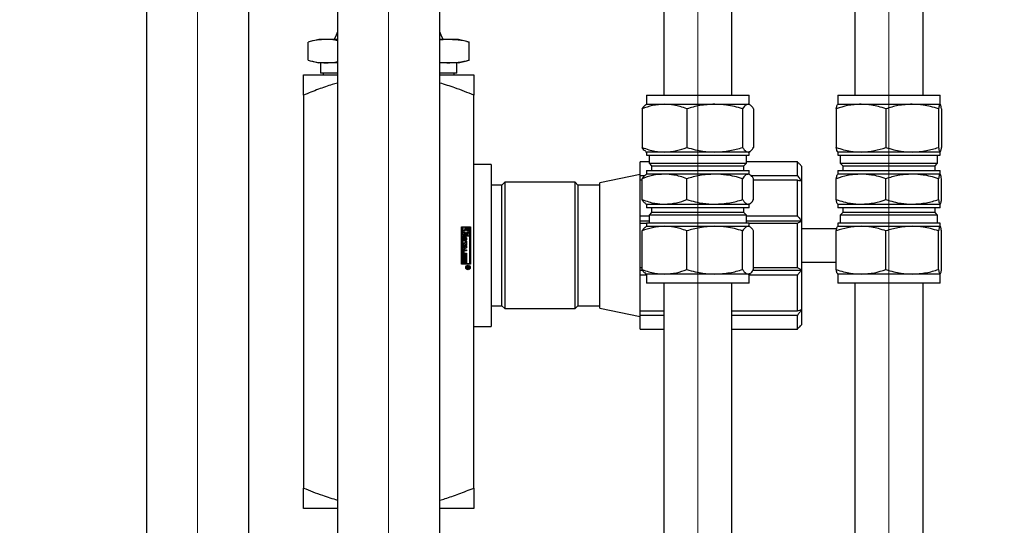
# Paper-space layout 'Sheet1' of a CAD drawing. Header units: millimetres. Extents: x 0 to 23548, y 0 to 16632.
# Tile 133 of 143: x 16190 to 16478, y 14208 to 14356. Entities that reach past the tile are written whole.
import ezdxf

# ---------------------------------------------------------------- set-up
doc = ezdxf.new("R2010")
doc.units = ezdxf.units.MM
doc.linetypes.add('SLD-Mista-longa', pattern=[19.05, 15.24, -1.27, 1.27, -1.27])
doc.linetypes.add('SLD-Sólida', pattern=[0])
doc.layers.add('DETALHAMENTO', color=8, linetype='SLD-Sólida')
doc.styles.add('SLDTEXTSTYLE2', font='CALIBRI.TTF')
doc.dimstyles.new('SLDDIMSTYLE1', dxfattribs={"dimtxt": 72.8, "dimasz": 49, "dimexe": 0, "dimexo": 0.0625, "dimgap": 18.2, "dimtad": 1, "dimdec": 0, "dimrnd": 1e-09, "dimzin": 12, "dimdsep": 46, "dimtxsty": 'SLDTEXTSTYLE2', "dimsah": 1, "dimcen": 0.09, "dimadec": 0, "dimazin": 3, "dimtfac": 1, "dimtdec": 0, "dimtofl": 0, "dimtmove": 0, "dimatfit": 3, "dimfxl": 0, "dimfrac": 2, "dimtolj": 1, "dimtzin": 12, "dimarcsym": 0})
doc.dimstyles.new('SLDDIMSTYLE2', dxfattribs={"dimtxt": 72.8, "dimasz": 49, "dimexe": 0, "dimexo": 0.0625, "dimgap": 18.2, "dimtad": 1, "dimrnd": 1e-09, "dimzin": 12, "dimdsep": 46, "dimtxsty": 'SLDTEXTSTYLE2', "dimsah": 1, "dimcen": 0.09, "dimadec": 0, "dimazin": 3, "dimtfac": 1, "dimtmove": 0, "dimatfit": 0, "dimfxl": 0, "dimfrac": 2, "dimtolj": 1, "dimtzin": 12, "dimarcsym": 0})

# ---------------------------------------------------------------- blocks, each defined once
blk = doc.blocks.new('_D_1')
at = {"layer": 'DETALHAMENTO', "ltscale": 28}
for p, q in [((16382.08, 14511.68), (16793.5, 14511.68)), ((16765.5, 12481.88), (16765.5, 14511.68)), ((16338.18, 12481.88), (16793.5, 12481.88))]:
    blk.add_line(p, q, dxfattribs=at)
for points in [[(16765.5, 14511.68), (16753.6, 14462.68), (16777.4, 14462.68)], [(16765.5, 12481.88), (16777.4, 12530.88), (16753.6, 12530.88)]]:
    blk.add_solid(points, dxfattribs=at)
at = {"layer": 'DETALHAMENTO', "ltscale": 28, "insert": (16668.43, 13398.3), "char_height": 72.8, "attachment_point": 1, "rotation": 90, "style": 'SLDTEXTSTYLE2'}
blk.add_mtext('2030', dxfattribs=at)
blk = doc.blocks.new('_D_2')
at = {"layer": 'DETALHAMENTO', "ltscale": 28}
for p, q in [((16438.04, 14601.68), (16982.55, 14601.68)), ((16954.55, 14601.68), (16954.55, 12481.88)), ((16284.68, 12481.88), (16982.55, 12481.88))]:
    blk.add_line(p, q, dxfattribs=at)
for points in [[(16954.55, 14601.68), (16942.65, 14552.68), (16966.45, 14552.68)], [(16954.55, 12481.88), (16966.45, 12530.88), (16942.65, 12530.88)]]:
    blk.add_solid(points, dxfattribs=at)
at = {"layer": 'DETALHAMENTO', "ltscale": 28, "insert": (16857.49, 13443.3), "char_height": 72.8, "attachment_point": 1, "rotation": 90, "style": 'SLDTEXTSTYLE2'}
blk.add_mtext('2120', dxfattribs=at)
blk = doc.blocks.new('_D_5')
at = {"layer": 'DETALHAMENTO', "ltscale": 28}
for p, q in [((12979.83, 14601.68), (12979.83, 14699.68)), ((12979.83, 14511.68), (12979.83, 14601.68)), ((12979.83, 14511.68), (12979.83, 14301.57))]:
    blk.add_line(p, q, dxfattribs=at)
for points in [[(12979.83, 14601.68), (12991.73, 14650.68), (12967.93, 14650.68)], [(12979.83, 14511.68), (12967.93, 14462.68), (12991.73, 14462.68)]]:
    blk.add_solid(points, dxfattribs=at)
at = {"layer": 'DETALHAMENTO', "ltscale": 28, "insert": (12882.76, 14301.57), "char_height": 72.8, "attachment_point": 1, "rotation": 90, "style": 'SLDTEXTSTYLE2'}
blk.add_mtext('90', dxfattribs=at)
blk = doc.blocks.new('_D_7')
at = {"layer": 'DETALHAMENTO', "ltscale": 28}
for p, q in [((16438.04, 14601.68), (17142.92, 14601.68)), ((17114.92, 11783.18), (17114.92, 14601.68)), ((16273.87, 11783.18), (17142.92, 11783.18))]:
    blk.add_line(p, q, dxfattribs=at)
for points in [[(17114.92, 14601.68), (17103.02, 14552.68), (17126.82, 14552.68)], [(17114.92, 11783.18), (17126.82, 11832.18), (17103.02, 11832.18)]]:
    blk.add_solid(points, dxfattribs=at)
at = {"layer": 'DETALHAMENTO', "ltscale": 28, "insert": (17017.85, 13093.95), "char_height": 72.8, "attachment_point": 1, "rotation": 90, "style": 'SLDTEXTSTYLE2'}
blk.add_mtext('2819', dxfattribs=at)

psp = doc.layouts.new('Sheet1')

# ---------------------------------------------------------------- linework, layer by layer
at = {"color": 7, "linetype": 'SLD-Sólida', "lineweight": 25, "ltscale": 28}
for p, q in [((16378.676, 14561.684), (16378.676, 14333.684)), ((16398.676, 14333.684), (16398.676, 14561.684)), ((16434.676, 14561.684), (16434.676, 14333.684)), ((16454.676, 14333.684), (16454.676, 14561.684)), ((16227.076, 14476.684), (16227.076, 12615.908)), ((16257.076, 13846.029), (16257.076, 14476.684)), ((16283.076, 14476.684), (16283.076, 13900.959)), ((16313.076, 13964.339), (16313.076, 14476.684)), ((16277.576, 14350.017), (16275.195, 14349.454)), ((16279.704, 14350.017), (16277.576, 14350.017)), ((16283.076, 14350.017), (16279.704, 14350.017)), ((16315.139, 14350.017), (16313.076, 14349.835)), ((16315.139, 14350.017), (16313.076, 14350.017)), ((16318.576, 14350.017), (16315.139, 14350.017)), ((16320.958, 14349.454), (16318.576, 14350.017)), ((16320.951, 14349.424), (16321.699, 14349.267)), ((16274.453, 14343.934), (16274.453, 14349.267)), ((16321.699, 14343.934), (16321.699, 14349.267)), ((16275.195, 14343.747), (16277.576, 14343.184)), ((16318.576, 14343.184), (16320.958, 14343.747)), ((16321.699, 14343.934), (16320.951, 14343.776)), ((16279.704, 14343.184), (16277.576, 14343.184)), ((16278.126, 14343.184), (16278.126, 14340.184)), ((16283.076, 14343.184), (16279.704, 14343.184)), ((16313.076, 14343.366), (16315.139, 14343.184)), ((16315.139, 14343.184), (16313.076, 14343.184)), ((16318.576, 14343.184), (16315.139, 14343.184)), ((16318.026, 14340.184), (16318.026, 14343.184)), ((16273.076, 14339.684), (16283.076, 14339.684)), ((16283.076, 14340.184), (16278.126, 14340.184)), ((16278.876, 14340.184), (16278.876, 14339.684)), ((16318.026, 14340.184), (16313.076, 14340.184)), ((16313.076, 14339.684), (16323.076, 14339.684)), ((16317.276, 14339.684), (16317.276, 14340.184)), ((16273.076, 14333.705), (16273.076, 14218.662)), ((16323.076, 14218.662), (16323.076, 14333.705)), ((16373.676, 14333.684), (16373.676, 14331.059)), ((16373.676, 14333.684), (16374.523, 14333.684)), ((16374.523, 14333.684), (16403.676, 14333.684)), ((16403.676, 14331.059), (16403.676, 14333.684)), ((16429.676, 14333.684), (16429.676, 14331.059)), ((16429.676, 14333.684), (16431.315, 14333.684)), ((16431.315, 14333.684), (16459.676, 14333.684)), ((16459.676, 14331.059), (16459.676, 14333.684)), ((16372.333, 14329.719), (16372.333, 14318.398)), ((16373.676, 14331.059), (16373.393, 14330.895)), ((16373.676, 14331.059), (16378.903, 14331.059)), ((16378.903, 14331.059), (16393.644, 14331.059)), ((16385.472, 14329.719), (16385.472, 14318.398)), ((16393.644, 14331.059), (16403.417, 14331.059)), ((16401.815, 14329.719), (16401.815, 14318.398)), ((16403.417, 14331.059), (16403.676, 14331.059)), ((16403.959, 14330.895), (16403.676, 14331.059)), ((16405.019, 14329.719), (16405.019, 14318.398)), ((16429.248, 14329.719), (16429.248, 14318.398)), ((16429.676, 14331.059), (16436.514, 14331.059)), ((16436.514, 14331.059), (16451.493, 14331.059)), ((16443.779, 14329.719), (16443.779, 14318.398)), ((16451.493, 14331.059), (16459.656, 14331.059)), ((16459.208, 14329.719), (16459.208, 14318.398)), ((16459.656, 14331.059), (16459.676, 14331.059)), ((16460.105, 14329.719), (16460.105, 14318.398)), ((16373.371, 14317.235), (16373.676, 14317.059)), ((16373.676, 14317.059), (16373.676, 14316.184)), ((16378.903, 14317.059), (16373.676, 14317.059)), ((16373.676, 14316.184), (16374.523, 14316.184)), ((16374.389, 14316.184), (16374.389, 14313.789)), ((16374.523, 14316.184), (16403.676, 14316.184)), ((16393.644, 14317.059), (16378.903, 14317.059)), ((16403.417, 14317.059), (16393.644, 14317.059)), ((16402.964, 14313.789), (16402.964, 14316.184)), ((16403.676, 14317.059), (16403.417, 14317.059)), ((16403.676, 14317.059), (16403.982, 14317.235)), ((16403.676, 14316.184), (16403.676, 14317.059)), ((16429.676, 14317.059), (16429.676, 14316.184)), ((16436.514, 14317.059), (16429.676, 14317.059)), ((16429.676, 14316.184), (16431.315, 14316.184)), ((16430.389, 14316.184), (16430.389, 14313.789)), ((16431.315, 14316.184), (16459.676, 14316.184)), ((16451.493, 14317.059), (16436.514, 14317.059)), ((16459.656, 14317.059), (16451.493, 14317.059)), ((16458.964, 14313.789), (16458.964, 14316.184)), ((16459.676, 14317.059), (16459.656, 14317.059)), ((16459.676, 14316.184), (16459.676, 14317.059)), ((16328.076, 14313.434), (16323.076, 14313.434)), ((16328.076, 14313.434), (16328.076, 14265.934)), ((16374.389, 14314.154), (16371.756, 14314.154)), ((16371.756, 14310.184), (16371.756, 14314.154)), ((16374.389, 14313.789), (16375.144, 14313.034)), ((16374.389, 14313.789), (16375.195, 14313.789)), ((16375.144, 14313.034), (16375.144, 14311.684)), ((16375.144, 14313.034), (16375.908, 14313.034)), ((16375.195, 14313.789), (16402.964, 14313.789)), ((16375.908, 14313.034), (16402.208, 14313.034)), ((16402.208, 14313.034), (16402.964, 14313.789)), ((16402.208, 14311.684), (16402.208, 14313.034)), ((16417.851, 14314.154), (16402.964, 14314.154)), ((16417.851, 14310.184), (16417.851, 14314.154)), ((16419.076, 14312.959), (16419.076, 14308.513)), ((16430.389, 14313.789), (16431.144, 14313.034)), ((16430.389, 14313.789), (16431.95, 14313.789)), ((16431.144, 14313.034), (16431.144, 14311.684)), ((16431.144, 14313.034), (16432.623, 14313.034)), ((16431.95, 14313.789), (16458.964, 14313.789)), ((16432.623, 14313.034), (16458.208, 14313.034)), ((16458.208, 14313.034), (16458.964, 14313.789)), ((16458.208, 14311.684), (16458.208, 14313.034)), ((16371.756, 14310.509), (16359.926, 14308.059)), ((16371.756, 14310.184), (16373.106, 14310.184)), ((16371.756, 14308.778), (16371.756, 14310.184)), ((16372.333, 14303.123), (16372.333, 14309.244)), ((16373.676, 14310.584), (16373.393, 14310.42)), ((16373.676, 14311.684), (16373.676, 14310.584)), ((16373.676, 14311.684), (16403.676, 14311.684)), ((16378.903, 14310.584), (16373.676, 14310.584)), ((16393.644, 14310.584), (16378.903, 14310.584)), ((16385.472, 14303.123), (16385.472, 14309.244)), ((16403.417, 14310.584), (16393.644, 14310.584)), ((16401.815, 14303.123), (16401.815, 14309.244)), ((16403.676, 14310.584), (16403.417, 14310.584)), ((16403.676, 14310.584), (16403.676, 14311.684)), ((16403.959, 14310.42), (16403.676, 14310.584)), ((16404.246, 14310.184), (16417.851, 14310.184)), ((16405.019, 14303.123), (16405.019, 14309.244)), ((16429.248, 14303.123), (16429.248, 14309.244)), ((16429.676, 14311.684), (16429.676, 14310.584)), ((16429.676, 14311.684), (16459.676, 14311.684)), ((16436.514, 14310.584), (16429.676, 14310.584)), ((16451.493, 14310.584), (16436.514, 14310.584)), ((16443.779, 14303.123), (16443.779, 14309.244)), ((16459.656, 14310.584), (16451.493, 14310.584)), ((16459.208, 14303.123), (16459.208, 14309.244)), ((16459.676, 14310.584), (16459.676, 14311.684)), ((16460.105, 14303.123), (16460.105, 14309.244)), ((16331.261, 14307.323), (16328.076, 14307.323)), ((16332.122, 14308.184), (16331.261, 14307.323)), ((16331.261, 14272.044), (16331.261, 14307.323)), ((16352.696, 14308.184), (16332.122, 14308.184)), ((16332.122, 14308.184), (16332.122, 14271.184)), ((16353.556, 14307.323), (16352.696, 14308.184)), ((16352.696, 14271.184), (16352.696, 14308.184)), ((16359.926, 14307.323), (16353.556, 14307.323)), ((16353.556, 14307.323), (16353.556, 14272.044)), ((16359.926, 14271.309), (16359.926, 14308.059)), ((16372.333, 14308.778), (16371.756, 14308.778)), ((16371.756, 14298.383), (16371.756, 14308.778)), ((16417.851, 14308.778), (16405.019, 14308.778)), ((16417.851, 14298.383), (16417.851, 14308.778)), ((16419.076, 14308.513), (16419.076, 14296.876)), ((16373.371, 14301.96), (16373.676, 14301.784)), ((16373.676, 14301.784), (16373.676, 14300.684)), ((16373.676, 14301.784), (16378.903, 14301.784)), ((16403.676, 14300.684), (16373.676, 14300.684)), ((16375.144, 14300.684), (16375.144, 14299.334)), ((16378.903, 14301.784), (16393.644, 14301.784)), ((16393.644, 14301.784), (16403.417, 14301.784)), ((16402.208, 14299.334), (16402.208, 14300.684)), ((16403.417, 14301.784), (16403.676, 14301.784)), ((16403.676, 14301.784), (16403.982, 14301.96)), ((16403.676, 14300.684), (16403.676, 14301.784)), ((16429.676, 14301.784), (16429.676, 14300.684)), ((16429.676, 14301.784), (16436.514, 14301.784)), ((16459.676, 14300.684), (16429.676, 14300.684)), ((16431.144, 14300.684), (16431.144, 14299.334)), ((16436.514, 14301.784), (16451.493, 14301.784)), ((16451.493, 14301.784), (16459.656, 14301.784)), ((16458.208, 14299.334), (16458.208, 14300.684)), ((16459.656, 14301.784), (16459.676, 14301.784)), ((16459.676, 14300.684), (16459.676, 14301.784)), ((16371.756, 14298.383), (16374.389, 14298.383)), ((16371.756, 14296.876), (16371.756, 14298.383)), ((16375.144, 14299.334), (16374.389, 14298.578)), ((16374.389, 14298.578), (16374.389, 14296.184)), ((16402.964, 14298.578), (16374.389, 14298.578)), ((16402.208, 14299.334), (16375.144, 14299.334)), ((16402.964, 14298.578), (16402.208, 14299.334)), ((16402.964, 14296.184), (16402.964, 14298.578)), ((16402.964, 14298.383), (16417.851, 14298.383)), ((16431.144, 14299.334), (16430.389, 14298.578)), ((16430.389, 14298.578), (16430.389, 14296.184)), ((16458.964, 14298.578), (16430.389, 14298.578)), ((16458.208, 14299.334), (16431.144, 14299.334)), ((16458.964, 14298.578), (16458.208, 14299.334)), ((16458.964, 14296.184), (16458.964, 14298.578)), ((16319.451, 14295.184), (16322.076, 14295.184)), ((16319.451, 14284.184), (16319.451, 14295.184)), ((16319.946, 14294.936), (16319.698, 14294.936)), ((16319.698, 14294.936), (16319.698, 14292.635)), ((16319.946, 14292.883), (16319.946, 14294.936)), ((16320.64, 14294.936), (16320.392, 14294.936)), ((16320.392, 14294.936), (16320.392, 14294.349)), ((16320.64, 14294.192), (16320.64, 14294.936)), ((16321.828, 14294.936), (16320.887, 14294.936)), ((16320.887, 14294.936), (16320.887, 14294.192)), ((16321.135, 14294.688), (16321.581, 14294.688)), ((16321.135, 14294.349), (16321.135, 14294.688)), ((16321.581, 14294.688), (16321.581, 14292.635)), ((16321.828, 14292.635), (16321.828, 14294.936)), ((16322.076, 14295.184), (16322.076, 14284.184)), ((16371.756, 14296.876), (16374.389, 14296.876)), ((16371.756, 14296.108), (16371.756, 14296.876)), ((16373.676, 14296.108), (16371.756, 14296.108)), ((16371.756, 14283.259), (16371.756, 14296.108)), ((16373.676, 14295.309), (16373.393, 14295.145)), ((16373.676, 14296.184), (16373.676, 14295.309)), ((16403.676, 14296.184), (16373.676, 14296.184)), ((16373.676, 14295.309), (16378.903, 14295.309)), ((16378.903, 14295.309), (16393.644, 14295.309)), ((16393.644, 14295.309), (16403.417, 14295.309)), ((16402.964, 14296.876), (16419.076, 14296.876)), ((16403.417, 14295.309), (16403.676, 14295.309)), ((16403.676, 14295.309), (16403.676, 14296.184)), ((16417.851, 14296.108), (16403.676, 14296.108)), ((16403.959, 14295.145), (16403.676, 14295.309)), ((16417.851, 14283.259), (16417.851, 14296.108)), ((16419.076, 14296.876), (16419.076, 14282.491)), ((16429.373, 14294.584), (16419.076, 14294.584)), ((16429.676, 14296.184), (16429.676, 14295.309)), ((16459.676, 14296.184), (16429.676, 14296.184)), ((16429.676, 14295.309), (16436.514, 14295.309)), ((16436.514, 14295.309), (16451.493, 14295.309)), ((16451.493, 14295.309), (16459.656, 14295.309)), ((16459.656, 14295.309), (16459.676, 14295.309)), ((16459.676, 14295.309), (16459.676, 14296.184)), ((16319.698, 14292.635), (16320.64, 14292.635)), ((16321.828, 14292.387), (16319.698, 14292.387)), ((16319.698, 14292.387), (16319.698, 14284.431)), ((16319.804, 14291.333), (16319.804, 14291.951)), ((16320.392, 14292.883), (16319.946, 14292.883)), ((16320.073, 14291.906), (16320.073, 14291.377)), ((16320.143, 14292.02), (16320.138, 14292.02)), ((16320.143, 14292.276), (16320.143, 14292.02)), ((16320.21, 14291.373), (16320.224, 14291.952)), ((16320.392, 14293.222), (16320.392, 14292.883)), ((16320.468, 14291.908), (16320.454, 14291.325)), ((16320.601, 14291.383), (16320.601, 14291.912)), ((16320.64, 14292.635), (16320.64, 14293.379)), ((16320.874, 14291.954), (16320.874, 14291.335)), ((16320.887, 14293.379), (16320.887, 14292.635)), ((16320.887, 14292.635), (16321.135, 14292.635)), ((16321.135, 14292.635), (16321.135, 14293.222)), ((16321.581, 14292.635), (16321.828, 14292.635)), ((16321.828, 14284.431), (16321.828, 14292.387)), ((16372.333, 14282.648), (16372.333, 14293.969)), ((16385.472, 14282.648), (16385.472, 14293.969)), ((16401.815, 14282.648), (16401.815, 14293.969)), ((16405.019, 14282.648), (16405.019, 14293.969)), ((16429.248, 14282.648), (16429.248, 14293.969)), ((16443.779, 14282.648), (16443.779, 14293.969)), ((16459.208, 14282.648), (16459.208, 14293.969)), ((16460.105, 14282.648), (16460.105, 14293.969)), ((16319.838, 14290.481), (16320.619, 14290.481)), ((16319.838, 14290.143), (16319.838, 14290.481)), ((16320.619, 14290.143), (16319.838, 14290.143)), ((16319.838, 14290.005), (16320.872, 14289.454)), ((16319.838, 14289.644), (16319.838, 14290.005)), ((16320.011, 14289.551), (16319.838, 14289.644)), ((16320.872, 14288.966), (16319.838, 14288.416)), ((16319.838, 14288.777), (16320.011, 14288.87)), ((16319.838, 14288.416), (16319.838, 14288.777)), ((16320.011, 14288.87), (16320.011, 14289.551)), ((16320.236, 14289.433), (16320.236, 14288.988)), ((16320.647, 14289.21), (16320.236, 14289.433)), ((16320.236, 14288.988), (16320.647, 14289.21)), ((16320.533, 14291.01), (16320.533, 14291.268)), ((16320.619, 14290.939), (16320.872, 14290.939)), ((16320.619, 14290.481), (16320.619, 14290.939)), ((16320.619, 14289.684), (16320.619, 14290.143)), ((16320.872, 14289.684), (16320.619, 14289.684)), ((16320.872, 14290.939), (16320.872, 14289.684)), ((16320.872, 14289.454), (16320.872, 14288.966)), ((16319.805, 14287.395), (16319.805, 14288.112)), ((16319.838, 14286.957), (16320.872, 14286.957)), ((16319.838, 14286.622), (16319.838, 14286.957)), ((16320.19, 14286.622), (16319.838, 14286.622)), ((16320.06, 14287.992), (16320.06, 14287.516)), ((16320.125, 14288.432), (16320.872, 14288.432)), ((16320.872, 14287.075), (16320.125, 14287.075)), ((16320.872, 14288.094), (16320.162, 14288.094)), ((16320.162, 14287.413), (16320.872, 14287.413)), ((16320.19, 14285.864), (16320.19, 14286.622)), ((16320.443, 14285.864), (16320.19, 14285.864)), ((16320.619, 14286.622), (16320.443, 14286.622)), ((16320.443, 14286.622), (16320.443, 14285.864)), ((16320.619, 14285.826), (16320.619, 14286.622)), ((16320.872, 14288.432), (16320.872, 14288.094)), ((16320.872, 14287.413), (16320.872, 14287.075)), ((16320.872, 14286.957), (16320.872, 14285.826)), ((16322.076, 14284.184), (16319.451, 14284.184)), ((16319.698, 14284.431), (16321.828, 14284.431)), ((16319.838, 14285.727), (16320.872, 14285.727)), ((16319.838, 14285.392), (16319.838, 14285.727)), ((16320.19, 14285.392), (16319.838, 14285.392)), ((16320.19, 14284.634), (16320.19, 14285.392)), ((16320.443, 14284.634), (16320.19, 14284.634)), ((16320.443, 14285.392), (16320.443, 14284.634)), ((16320.619, 14285.392), (16320.443, 14285.392)), ((16320.872, 14285.826), (16320.619, 14285.826)), ((16320.619, 14284.596), (16320.619, 14285.392)), ((16320.872, 14284.596), (16320.619, 14284.596)), ((16320.872, 14285.727), (16320.872, 14284.596)), ((16320.979, 14283.432), (16321.695, 14283.432)), ((16320.979, 14283.291), (16320.979, 14283.432)), ((16320.979, 14283.104), (16321.311, 14283.291)), ((16321.311, 14283.291), (16320.979, 14283.291)), ((16321.255, 14283.118), (16320.979, 14282.94)), ((16320.979, 14282.94), (16320.979, 14283.104)), ((16321.578, 14283.291), (16321.344, 14283.291)), ((16321.344, 14283.291), (16321.344, 14283.258)), ((16321.576, 14283.203), (16321.578, 14283.221)), ((16321.578, 14283.24), (16321.578, 14283.291)), ((16321.578, 14283.221), (16321.578, 14283.24)), ((16321.695, 14283.432), (16321.695, 14283.196)), ((16371.756, 14283.259), (16372.333, 14283.259)), ((16371.756, 14282.491), (16371.756, 14283.259)), ((16405.019, 14283.259), (16417.851, 14283.259)), ((16419.076, 14284.784), (16429.248, 14284.784)), ((16371.756, 14282.491), (16372.458, 14282.491)), ((16371.756, 14280.984), (16371.756, 14282.491)), ((16373.676, 14280.984), (16371.756, 14280.984)), ((16371.756, 14270.589), (16371.756, 14280.984)), ((16373.371, 14281.485), (16373.676, 14281.309)), ((16373.676, 14281.309), (16373.676, 14278.684)), ((16378.903, 14281.309), (16373.676, 14281.309)), ((16393.644, 14281.309), (16378.903, 14281.309)), ((16403.417, 14281.309), (16393.644, 14281.309)), ((16403.676, 14281.309), (16403.417, 14281.309)), ((16403.676, 14281.309), (16403.982, 14281.485)), ((16403.676, 14278.684), (16403.676, 14281.309)), ((16417.851, 14280.984), (16403.676, 14280.984)), ((16404.895, 14282.491), (16419.076, 14282.491)), ((16417.851, 14270.589), (16417.851, 14280.984)), ((16419.076, 14282.491), (16419.076, 14270.854)), ((16429.676, 14281.309), (16429.676, 14278.684)), ((16436.514, 14281.309), (16429.676, 14281.309)), ((16451.493, 14281.309), (16436.514, 14281.309)), ((16459.656, 14281.309), (16451.493, 14281.309)), ((16459.676, 14281.309), (16459.656, 14281.309)), ((16459.676, 14278.684), (16459.676, 14281.309)), ((16403.676, 14278.684), (16373.676, 14278.684)), ((16378.676, 14278.684), (16378.676, 14109.672)), ((16398.676, 14109.672), (16398.676, 14278.684)), ((16459.676, 14278.684), (16429.676, 14278.684)), ((16434.676, 14278.684), (16434.676, 14109.672)), ((16454.676, 14109.672), (16454.676, 14278.684)), ((16328.076, 14272.044), (16331.261, 14272.044)), ((16331.261, 14272.044), (16332.122, 14271.184)), ((16352.696, 14271.184), (16353.556, 14272.044)), ((16353.556, 14272.044), (16359.926, 14272.044)), ((16332.122, 14271.184), (16352.696, 14271.184)), ((16359.926, 14271.309), (16371.756, 14268.859)), ((16371.756, 14270.589), (16378.676, 14270.589)), ((16371.756, 14269.183), (16371.756, 14270.589)), ((16378.676, 14269.183), (16371.756, 14269.183)), ((16371.756, 14265.213), (16371.756, 14269.183)), ((16398.676, 14270.589), (16417.851, 14270.589)), ((16417.851, 14269.183), (16398.676, 14269.183)), ((16417.851, 14265.213), (16417.851, 14269.183)), ((16419.076, 14270.854), (16419.076, 14266.409)), ((16323.076, 14265.934), (16328.076, 14265.934)), ((16371.756, 14265.213), (16378.676, 14265.213)), ((16398.676, 14265.213), (16417.851, 14265.213)), ((16283.076, 14212.684), (16273.076, 14212.684)), ((16323.076, 14212.684), (16313.076, 14212.684))]:
    psp.add_line(p, q, dxfattribs=at)
at = {"color": 7, "linetype": 'SLD-Sólida', "lineweight": 25, "ltscale": 28, "flags": 128}
for points in [[(16283.076, 14352.3), (16282.724, 14351.327), (16282.076, 14350.017)], [(16314.076, 14350.017), (16313.429, 14351.327), (16313.076, 14352.3)]]:
    psp.add_lwpolyline(points, dxfattribs=at)
at = {"color": 7, "linetype": 'SLD-Sólida', "lineweight": 25, "ltscale": 784}
for radius in [0.662, 0.512]:
    psp.add_circle((16321.346, 14283.219), radius, dxfattribs=at)
for centre, radius, start, end in [((16320.129, 14291.951), 0.325, 87.44235, 180), ((16320.265, 14291.906), 0.192, 166.13056, 180), ((16320.207, 14291.921), 0.132, 146.13039, 166.13056), ((16320.763, 14293.786), 0.675, 123.40374, 236.59626), ((16320.154, 14291.956), 0.0685, 120.3804, 145.86384), ((16320.14, 14291.975), 0.0446, 92.07776, 117.74783), ((16320.549, 14291.954), 0.325, 0, 180.24033), ((16320.763, 14293.786), 0.425, 106.94499, 253.05501), ((16320.688, 14291.903), 0.22, 170.24408, 178.62108), ((16320.633, 14291.91), 0.165, 155.27, 169.33327), ((16320.567, 14291.94), 0.0926, 131.39486, 155.27), ((16320.536, 14291.976), 0.0446, 88.10126, 132.70323), ((16320.538, 14291.976), 0.0446, 36.98338, 89.62153), ((16320.485, 14291.932), 0.114, 14.21236, 38.84042), ((16320.423, 14291.912), 0.178, 0, 15.51368), ((16320.763, 14293.786), 0.425, 286.94499, 73.05501), ((16320.763, 14293.786), 0.675, 303.40882, 56.59118), ((16320.129, 14291.333), 0.325, 180, 358.62108), ((16320.251, 14291.377), 0.178, 180, 200.60926), ((16320.171, 14291.345), 0.0926, 199.55709, 230.70082), ((16320.14, 14291.309), 0.0446, 232.08507, 317.7569), ((16320.091, 14291.357), 0.114, 316.45218, 337.58035), ((16320.018, 14291.387), 0.192, 337.83782, 355.82508), ((16320.549, 14291.335), 0.325, 267.09572, 0), ((16320.533, 14291.312), 0.0446, 270, 304.26094), ((16320.517, 14291.337), 0.0737, 303.70825, 334.84582), ((16320.468, 14291.368), 0.132, 331.90462, 349.11781), ((16320.409, 14291.383), 0.192, 348.01599, 0), ((16320.125, 14288.112), 0.32, 90, 180), ((16320.125, 14287.395), 0.32, 180, 270), ((16320.162, 14287.992), 0.103, 90, 180), ((16320.162, 14287.516), 0.103, 180, 270), ((16321.458, 14283.157), 0.207, 190.98353, 240.42481), ((16321.575, 14283.251), 0.231, 178.1832, 211.82174), ((16321.462, 14283.166), 0.216, 240.51899, 270.75545), ((16321.459, 14283.193), 0.103, 218.49464, 267.80967), ((16321.467, 14283.253), 0.163, 265.83616, 283.05144), ((16321.481, 14283.153), 0.204, 265.66108, 312.75097), ((16321.487, 14283.173), 0.0814, 282.32287, 333.90977), ((16321.378, 14283.219), 0.199, 335.83459, 355.34977), ((16321.476, 14283.161), 0.214, 312.15377, 343.20354), ((16321.341, 14283.2), 0.354, 343.55468, 359.36923)]:
    psp.add_arc(centre, radius, start, end, dxfattribs=at)
at = {"color": 7, "linetype": 'SLD-Sólida', "lineweight": 25, "ltscale": 28}
for points, knots in [([(16279.704, 14350.017), (16278.828, 14349.98), (16277.073, 14349.907), (16275.328, 14349.48), (16274.453, 14349.267)], [0, 0, 0, 0, 0.4990568, 1, 1, 1, 1]), ([(16283.076, 14349.662), (16282.831, 14349.718), (16281.71, 14349.97), (16280.584, 14349.996), (16279.704, 14350.017)], [0, 0, 0, 0, 0.219279, 1, 1, 1, 1]), ([(16321.699, 14349.267), (16320.611, 14349.48), (16318.43, 14349.906), (16316.237, 14349.98), (16315.139, 14350.017)], [0, 0, 0, 0, 0.4991894, 1, 1, 1, 1]), ([(16274.453, 14343.934), (16275.324, 14343.721), (16277.07, 14343.294), (16278.825, 14343.221), (16279.704, 14343.184)], [0, 0, 0, 0, 0.4991894, 1, 1, 1, 1]), ([(16315.139, 14343.184), (16316.233, 14343.22), (16318.426, 14343.294), (16320.607, 14343.72), (16321.699, 14343.934)], [0, 0, 0, 0, 0.4990568, 1, 1, 1, 1]), ([(16279.704, 14343.184), (16280.581, 14343.204), (16281.707, 14343.23), (16282.828, 14343.482), (16283.076, 14343.539)], [0, 0, 0, 0, 0.77798294, 1, 1, 1, 1]), ([(16273.076, 14333.705), (16273.076, 14334.439), (16273.076, 14335.809), (16273.076, 14337.441), (16273.076, 14338.671), (16273.076, 14339.516), (16273.076, 14339.628), (16273.076, 14339.684)], [0, 0, 0, 0, 0.2313844, 0.4320193, 0.6119134, 0.8084177, 1, 1, 1, 1]), ([(16323.076, 14339.684), (16323.076, 14339.593), (16323.076, 14339.406), (16323.076, 14338.188), (16323.076, 14336.806), (16323.076, 14335.407), (16323.076, 14334.294), (16323.076, 14333.705)], [0, 0, 0, 0, 0.2441116, 0.5017201, 0.6508435, 0.815189, 1, 1, 1, 1]), ([(16283.076, 14337.26), (16282.567, 14337.115), (16280.695, 14336.58), (16277.356, 14335.399), (16274.557, 14334.291), (16273.076, 14333.705)], [0, 0, 0, 0, 0.14962414, 0.54989008, 1, 1, 1, 1]), ([(16323.076, 14333.705), (16321.223, 14334.446), (16317.934, 14335.761), (16314.552, 14336.811), (16313.076, 14337.269)], [0, 0, 0, 0, 0.5635184, 1, 1, 1, 1]), ([(16378.903, 14331.059), (16377.711, 14330.98), (16375.485, 14330.832), (16373.333, 14330.072), (16372.333, 14329.719)], [0, 0, 0, 0, 0.53525105, 1, 1, 1, 1]), ([(16372.333, 14329.719), (16372.492, 14329.945), (16372.797, 14330.381), (16373.158, 14330.784), (16373.361, 14330.846), (16373.413, 14330.862)], [0, 0, 0, 0, 0.4471293, 0.8588, 1, 1, 1, 1]), ([(16385.472, 14329.719), (16384.822, 14329.95), (16383.572, 14330.393), (16381.382, 14330.923), (16379.832, 14331.008), (16378.903, 14331.059)], [0, 0, 0, 0, 0.3030737, 0.5821129, 1, 1, 1, 1]), ([(16393.644, 14331.059), (16392.162, 14330.98), (16389.393, 14330.832), (16386.716, 14330.072), (16385.472, 14329.719)], [0, 0, 0, 0, 0.5352511, 1, 1, 1, 1]), ([(16401.815, 14329.719), (16401.006, 14329.95), (16399.452, 14330.393), (16396.727, 14330.923), (16394.8, 14331.008), (16393.644, 14331.059)], [0, 0, 0, 0, 0.3030737, 0.5821129, 1, 1, 1, 1]), ([(16403.417, 14331.059), (16403.127, 14330.98), (16402.584, 14330.832), (16402.059, 14330.072), (16401.815, 14329.719)], [0, 0, 0, 0, 0.5352511, 1, 1, 1, 1]), ([(16405.019, 14329.719), (16404.861, 14329.95), (16404.556, 14330.393), (16404.022, 14330.923), (16403.644, 14331.008), (16403.417, 14331.059)], [0, 0, 0, 0, 0.3030737, 0.5821129, 1, 1, 1, 1]), ([(16436.514, 14331.059), (16435.196, 14330.98), (16432.734, 14330.832), (16430.354, 14330.072), (16429.248, 14329.719)], [0, 0, 0, 0, 0.5352511, 1, 1, 1, 1]), ([(16429.248, 14329.719), (16429.292, 14329.95), (16429.378, 14330.393), (16429.527, 14330.923), (16429.633, 14331.008), (16429.696, 14331.059)], [0, 0, 0, 0, 0.3030737, 0.5821129, 1, 1, 1, 1]), ([(16443.779, 14329.719), (16443.06, 14329.95), (16441.678, 14330.393), (16439.255, 14330.923), (16437.541, 14331.008), (16436.514, 14331.059)], [0, 0, 0, 0, 0.3030737, 0.5821129, 1, 1, 1, 1]), ([(16451.493, 14331.059), (16450.094, 14330.98), (16447.48, 14330.832), (16444.954, 14330.072), (16443.779, 14329.719)], [0, 0, 0, 0, 0.5352511, 1, 1, 1, 1]), ([(16459.208, 14329.719), (16458.444, 14329.95), (16456.977, 14330.393), (16454.404, 14330.923), (16452.585, 14331.008), (16451.493, 14331.059)], [0, 0, 0, 0, 0.3030737, 0.5821129, 1, 1, 1, 1]), ([(16459.656, 14331.059), (16459.575, 14330.98), (16459.423, 14330.832), (16459.276, 14330.072), (16459.208, 14329.719)], [0, 0, 0, 0, 0.5352511, 1, 1, 1, 1]), ([(16460.105, 14329.719), (16460.06, 14329.95), (16459.975, 14330.393), (16459.825, 14330.923), (16459.72, 14331.008), (16459.656, 14331.059)], [0, 0, 0, 0, 0.3030737, 0.5821129, 1, 1, 1, 1]), ([(16372.333, 14318.398), (16372.984, 14318.168), (16374.233, 14317.725), (16376.424, 14317.194), (16377.973, 14317.109), (16378.903, 14317.059)], [0, 0, 0, 0, 0.3030737, 0.5821129, 1, 1, 1, 1]), ([(16373.413, 14317.307), (16373.298, 14317.348), (16372.931, 14317.479), (16372.576, 14318.024), (16372.333, 14318.398)], [0, 0, 0, 0, 0.31371599, 1, 1, 1, 1]), ([(16378.903, 14317.059), (16380.094, 14317.138), (16382.32, 14317.285), (16384.472, 14318.045), (16385.472, 14318.398)], [0, 0, 0, 0, 0.5352511, 1, 1, 1, 1]), ([(16385.472, 14318.398), (16386.281, 14318.168), (16387.835, 14317.725), (16390.56, 14317.194), (16392.488, 14317.109), (16393.644, 14317.059)], [0, 0, 0, 0, 0.3030737, 0.5821129, 1, 1, 1, 1]), ([(16393.644, 14317.059), (16395.126, 14317.138), (16397.895, 14317.285), (16400.571, 14318.045), (16401.815, 14318.398)], [0, 0, 0, 0, 0.5352511, 1, 1, 1, 1]), ([(16401.815, 14318.398), (16401.974, 14318.168), (16402.279, 14317.725), (16402.813, 14317.194), (16403.191, 14317.109), (16403.417, 14317.059)], [0, 0, 0, 0, 0.3030737, 0.5821129, 1, 1, 1, 1]), ([(16403.417, 14317.059), (16403.708, 14317.138), (16404.251, 14317.285), (16404.776, 14318.045), (16405.019, 14318.398)], [0, 0, 0, 0, 0.5352511, 1, 1, 1, 1]), ([(16429.248, 14318.398), (16429.967, 14318.168), (16431.349, 14317.725), (16433.772, 14317.194), (16435.486, 14317.109), (16436.514, 14317.059)], [0, 0, 0, 0, 0.3030737, 0.5821129, 1, 1, 1, 1]), ([(16429.696, 14317.059), (16429.615, 14317.138), (16429.463, 14317.285), (16429.316, 14318.045), (16429.248, 14318.398)], [0, 0, 0, 0, 0.5352511, 1, 1, 1, 1]), ([(16436.514, 14317.059), (16437.831, 14317.138), (16440.293, 14317.285), (16442.673, 14318.045), (16443.779, 14318.398)], [0, 0, 0, 0, 0.5352511, 1, 1, 1, 1]), ([(16443.779, 14318.398), (16444.543, 14318.168), (16446.01, 14317.725), (16448.583, 14317.194), (16450.402, 14317.109), (16451.493, 14317.059)], [0, 0, 0, 0, 0.3030737, 0.5821129, 1, 1, 1, 1]), ([(16451.493, 14317.059), (16452.893, 14317.138), (16455.506, 14317.285), (16458.033, 14318.045), (16459.208, 14318.398)], [0, 0, 0, 0, 0.5352511, 1, 1, 1, 1]), ([(16459.208, 14318.398), (16459.252, 14318.168), (16459.337, 14317.725), (16459.487, 14317.194), (16459.593, 14317.109), (16459.656, 14317.059)], [0, 0, 0, 0, 0.3030737, 0.5821129, 1, 1, 1, 1]), ([(16459.656, 14317.059), (16459.737, 14317.138), (16459.889, 14317.285), (16460.036, 14318.045), (16460.105, 14318.398)], [0, 0, 0, 0, 0.5352511, 1, 1, 1, 1]), ([(16419.076, 14312.959), (16418.853, 14313.18), (16418.45, 14313.581), (16418.036, 14313.977), (16417.851, 14314.154)], [0, 0, 0, 0, 0.55168991, 1, 1, 1, 1]), ([(16378.903, 14310.584), (16377.711, 14310.505), (16375.485, 14310.357), (16373.333, 14309.597), (16372.333, 14309.244)], [0, 0, 0, 0, 0.5352511, 1, 1, 1, 1]), ([(16372.333, 14309.244), (16372.492, 14309.47), (16372.797, 14309.906), (16373.158, 14310.309), (16373.361, 14310.371), (16373.413, 14310.387)], [0, 0, 0, 0, 0.4471293, 0.8588, 1, 1, 1, 1]), ([(16385.472, 14309.244), (16384.822, 14309.475), (16383.572, 14309.918), (16381.382, 14310.448), (16379.832, 14310.533), (16378.903, 14310.584)], [0, 0, 0, 0, 0.3030737, 0.5821129, 1, 1, 1, 1]), ([(16393.644, 14310.584), (16392.162, 14310.505), (16389.393, 14310.357), (16386.716, 14309.597), (16385.472, 14309.244)], [0, 0, 0, 0, 0.5352511, 1, 1, 1, 1]), ([(16401.815, 14309.244), (16401.006, 14309.475), (16399.452, 14309.918), (16396.727, 14310.448), (16394.8, 14310.533), (16393.644, 14310.584)], [0, 0, 0, 0, 0.3030737, 0.5821129, 1, 1, 1, 1]), ([(16403.417, 14310.584), (16403.127, 14310.505), (16402.584, 14310.357), (16402.059, 14309.597), (16401.815, 14309.244)], [0, 0, 0, 0, 0.5352511, 1, 1, 1, 1]), ([(16405.019, 14309.244), (16404.861, 14309.475), (16404.556, 14309.918), (16404.022, 14310.448), (16403.644, 14310.533), (16403.417, 14310.584)], [0, 0, 0, 0, 0.3030737, 0.5821129, 1, 1, 1, 1]), ([(16417.851, 14310.184), (16418.086, 14309.869), (16418.499, 14309.316), (16418.902, 14308.755), (16419.076, 14308.513)], [0, 0, 0, 0, 0.5682694, 1, 1, 1, 1]), ([(16436.514, 14310.584), (16435.196, 14310.505), (16432.734, 14310.357), (16430.354, 14309.597), (16429.248, 14309.244)], [0, 0, 0, 0, 0.5352511, 1, 1, 1, 1]), ([(16429.248, 14309.244), (16429.292, 14309.475), (16429.378, 14309.918), (16429.527, 14310.448), (16429.633, 14310.533), (16429.696, 14310.584)], [0, 0, 0, 0, 0.3030737, 0.5821129, 1, 1, 1, 1]), ([(16443.779, 14309.244), (16443.06, 14309.475), (16441.678, 14309.918), (16439.255, 14310.448), (16437.541, 14310.533), (16436.514, 14310.584)], [0, 0, 0, 0, 0.3030737, 0.5821129, 1, 1, 1, 1]), ([(16451.493, 14310.584), (16450.094, 14310.505), (16447.48, 14310.357), (16444.954, 14309.597), (16443.779, 14309.244)], [0, 0, 0, 0, 0.5352511, 1, 1, 1, 1]), ([(16459.208, 14309.244), (16458.444, 14309.475), (16456.977, 14309.918), (16454.404, 14310.448), (16452.585, 14310.533), (16451.493, 14310.584)], [0, 0, 0, 0, 0.3030737, 0.5821129, 1, 1, 1, 1]), ([(16459.656, 14310.584), (16459.575, 14310.505), (16459.423, 14310.357), (16459.276, 14309.597), (16459.208, 14309.244)], [0, 0, 0, 0, 0.5352511, 1, 1, 1, 1]), ([(16460.105, 14309.244), (16460.06, 14309.475), (16459.975, 14309.918), (16459.825, 14310.448), (16459.72, 14310.533), (16459.656, 14310.584)], [0, 0, 0, 0, 0.3030737, 0.5821129, 1, 1, 1, 1]), ([(16419.076, 14308.513), (16418.853, 14308.562), (16418.45, 14308.651), (16418.036, 14308.739), (16417.851, 14308.778)], [0, 0, 0, 0, 0.55168991, 1, 1, 1, 1]), ([(16372.333, 14303.123), (16372.984, 14302.893), (16374.233, 14302.45), (16376.424, 14301.919), (16377.973, 14301.834), (16378.903, 14301.784)], [0, 0, 0, 0, 0.3030737, 0.5821129, 1, 1, 1, 1]), ([(16373.413, 14302.032), (16373.298, 14302.073), (16372.931, 14302.204), (16372.576, 14302.749), (16372.333, 14303.123)], [0, 0, 0, 0, 0.31371599, 1, 1, 1, 1]), ([(16378.903, 14301.784), (16380.094, 14301.863), (16382.32, 14302.01), (16384.472, 14302.77), (16385.472, 14303.123)], [0, 0, 0, 0, 0.5352511, 1, 1, 1, 1]), ([(16385.472, 14303.123), (16386.281, 14302.893), (16387.835, 14302.45), (16390.56, 14301.919), (16392.488, 14301.834), (16393.644, 14301.784)], [0, 0, 0, 0, 0.3030737, 0.5821129, 1, 1, 1, 1]), ([(16393.644, 14301.784), (16395.126, 14301.863), (16397.895, 14302.01), (16400.571, 14302.77), (16401.815, 14303.123)], [0, 0, 0, 0, 0.5352511, 1, 1, 1, 1]), ([(16401.815, 14303.123), (16401.974, 14302.893), (16402.279, 14302.45), (16402.813, 14301.919), (16403.191, 14301.834), (16403.417, 14301.784)], [0, 0, 0, 0, 0.3030737, 0.5821129, 1, 1, 1, 1]), ([(16403.417, 14301.784), (16403.708, 14301.863), (16404.251, 14302.01), (16404.776, 14302.77), (16405.019, 14303.123)], [0, 0, 0, 0, 0.5352511, 1, 1, 1, 1]), ([(16429.248, 14303.123), (16429.967, 14302.893), (16431.349, 14302.45), (16433.772, 14301.919), (16435.486, 14301.834), (16436.514, 14301.784)], [0, 0, 0, 0, 0.3030737, 0.5821129, 1, 1, 1, 1]), ([(16429.656, 14301.852), (16429.588, 14301.922), (16429.45, 14302.065), (16429.316, 14302.766), (16429.248, 14303.123)], [0, 0, 0, 0, 0.4900667, 1, 1, 1, 1]), ([(16436.514, 14301.784), (16437.831, 14301.863), (16440.293, 14302.01), (16442.673, 14302.77), (16443.779, 14303.123)], [0, 0, 0, 0, 0.5352511, 1, 1, 1, 1]), ([(16443.779, 14303.123), (16444.543, 14302.893), (16446.01, 14302.45), (16448.583, 14301.919), (16450.402, 14301.834), (16451.493, 14301.784)], [0, 0, 0, 0, 0.30307373, 0.58211286, 1, 1, 1, 1]), ([(16451.493, 14301.784), (16452.893, 14301.863), (16455.506, 14302.01), (16458.033, 14302.77), (16459.208, 14303.123)], [0, 0, 0, 0, 0.5352511, 1, 1, 1, 1]), ([(16459.208, 14303.123), (16459.252, 14302.893), (16459.337, 14302.45), (16459.487, 14301.919), (16459.593, 14301.834), (16459.656, 14301.784)], [0, 0, 0, 0, 0.3030737, 0.5821129, 1, 1, 1, 1]), ([(16459.656, 14301.784), (16459.737, 14301.863), (16459.889, 14302.01), (16460.036, 14302.77), (16460.105, 14303.123)], [0, 0, 0, 0, 0.5352511, 1, 1, 1, 1]), ([(16417.851, 14298.383), (16418.086, 14298.099), (16418.499, 14297.6), (16418.902, 14297.094), (16419.076, 14296.876)], [0, 0, 0, 0, 0.5682694, 1, 1, 1, 1]), ([(16378.903, 14295.309), (16377.711, 14295.23), (16375.485, 14295.082), (16373.333, 14294.322), (16372.333, 14293.969)], [0, 0, 0, 0, 0.5352511, 1, 1, 1, 1]), ([(16372.333, 14293.969), (16372.492, 14294.195), (16372.797, 14294.631), (16373.158, 14295.034), (16373.361, 14295.096), (16373.413, 14295.112)], [0, 0, 0, 0, 0.4471293, 0.8588, 1, 1, 1, 1]), ([(16385.472, 14293.969), (16384.822, 14294.2), (16383.572, 14294.643), (16381.382, 14295.173), (16379.832, 14295.258), (16378.903, 14295.309)], [0, 0, 0, 0, 0.3030737, 0.5821129, 1, 1, 1, 1]), ([(16393.644, 14295.309), (16392.162, 14295.23), (16389.393, 14295.082), (16386.716, 14294.322), (16385.472, 14293.969)], [0, 0, 0, 0, 0.5352511, 1, 1, 1, 1]), ([(16401.815, 14293.969), (16401.006, 14294.2), (16399.452, 14294.643), (16396.727, 14295.173), (16394.8, 14295.258), (16393.644, 14295.309)], [0, 0, 0, 0, 0.3030737, 0.5821129, 1, 1, 1, 1]), ([(16403.417, 14295.309), (16403.127, 14295.23), (16402.584, 14295.082), (16402.059, 14294.322), (16401.815, 14293.969)], [0, 0, 0, 0, 0.5352511, 1, 1, 1, 1]), ([(16405.019, 14293.969), (16404.861, 14294.2), (16404.556, 14294.643), (16404.022, 14295.173), (16403.644, 14295.258), (16403.417, 14295.309)], [0, 0, 0, 0, 0.3030737, 0.5821129, 1, 1, 1, 1]), ([(16419.076, 14296.876), (16418.853, 14296.734), (16418.45, 14296.477), (16418.036, 14296.222), (16417.851, 14296.108)], [0, 0, 0, 0, 0.5516899, 1, 1, 1, 1]), ([(16436.514, 14295.309), (16435.196, 14295.23), (16432.734, 14295.082), (16430.354, 14294.322), (16429.248, 14293.969)], [0, 0, 0, 0, 0.5352511, 1, 1, 1, 1]), ([(16429.248, 14293.969), (16429.292, 14294.2), (16429.378, 14294.643), (16429.527, 14295.173), (16429.633, 14295.258), (16429.696, 14295.309)], [0, 0, 0, 0, 0.3030737, 0.5821129, 1, 1, 1, 1]), ([(16443.779, 14293.969), (16443.06, 14294.2), (16441.678, 14294.643), (16439.255, 14295.173), (16437.541, 14295.258), (16436.514, 14295.309)], [0, 0, 0, 0, 0.3030737, 0.5821129, 1, 1, 1, 1]), ([(16451.493, 14295.309), (16450.094, 14295.23), (16447.48, 14295.082), (16444.954, 14294.322), (16443.779, 14293.969)], [0, 0, 0, 0, 0.5352511, 1, 1, 1, 1]), ([(16459.208, 14293.969), (16458.444, 14294.2), (16456.977, 14294.643), (16454.404, 14295.173), (16452.585, 14295.258), (16451.493, 14295.309)], [0, 0, 0, 0, 0.3030737, 0.5821129, 1, 1, 1, 1]), ([(16459.656, 14295.309), (16459.575, 14295.23), (16459.423, 14295.082), (16459.276, 14294.322), (16459.208, 14293.969)], [0, 0, 0, 0, 0.5352511, 1, 1, 1, 1]), ([(16460.105, 14293.969), (16460.06, 14294.2), (16459.975, 14294.643), (16459.825, 14295.173), (16459.72, 14295.258), (16459.656, 14295.309)], [0, 0, 0, 0, 0.3030737, 0.5821129, 1, 1, 1, 1]), ([(16417.851, 14283.259), (16418.086, 14283.114), (16418.499, 14282.86), (16418.902, 14282.602), (16419.076, 14282.491)], [0, 0, 0, 0, 0.5682694, 1, 1, 1, 1]), ([(16372.333, 14282.648), (16372.984, 14282.418), (16374.233, 14281.975), (16376.424, 14281.444), (16377.973, 14281.359), (16378.903, 14281.309)], [0, 0, 0, 0, 0.3030737, 0.5821129, 1, 1, 1, 1]), ([(16373.413, 14281.557), (16373.298, 14281.598), (16372.931, 14281.729), (16372.576, 14282.274), (16372.333, 14282.648)], [0, 0, 0, 0, 0.313716, 1, 1, 1, 1]), ([(16378.903, 14281.309), (16380.094, 14281.388), (16382.32, 14281.535), (16384.472, 14282.295), (16385.472, 14282.648)], [0, 0, 0, 0, 0.5352511, 1, 1, 1, 1]), ([(16385.472, 14282.648), (16386.281, 14282.418), (16387.835, 14281.975), (16390.56, 14281.444), (16392.488, 14281.359), (16393.644, 14281.309)], [0, 0, 0, 0, 0.3030737, 0.5821129, 1, 1, 1, 1]), ([(16393.644, 14281.309), (16395.126, 14281.388), (16397.895, 14281.535), (16400.571, 14282.295), (16401.815, 14282.648)], [0, 0, 0, 0, 0.5352511, 1, 1, 1, 1]), ([(16401.815, 14282.648), (16401.974, 14282.418), (16402.279, 14281.975), (16402.813, 14281.444), (16403.191, 14281.359), (16403.417, 14281.309)], [0, 0, 0, 0, 0.3030737, 0.5821129, 1, 1, 1, 1]), ([(16403.417, 14281.309), (16403.708, 14281.388), (16404.251, 14281.535), (16404.776, 14282.295), (16405.019, 14282.648)], [0, 0, 0, 0, 0.5352511, 1, 1, 1, 1]), ([(16419.076, 14282.491), (16418.853, 14282.213), (16418.45, 14281.707), (16418.036, 14281.208), (16417.851, 14280.984)], [0, 0, 0, 0, 0.5516899, 1, 1, 1, 1]), ([(16429.248, 14282.648), (16429.967, 14282.418), (16431.349, 14281.975), (16433.772, 14281.444), (16435.486, 14281.359), (16436.514, 14281.309)], [0, 0, 0, 0, 0.3030737, 0.5821129, 1, 1, 1, 1]), ([(16429.696, 14281.309), (16429.615, 14281.388), (16429.463, 14281.535), (16429.316, 14282.295), (16429.248, 14282.648)], [0, 0, 0, 0, 0.5352511, 1, 1, 1, 1]), ([(16436.514, 14281.309), (16437.831, 14281.388), (16440.293, 14281.535), (16442.673, 14282.295), (16443.779, 14282.648)], [0, 0, 0, 0, 0.5352511, 1, 1, 1, 1]), ([(16443.779, 14282.648), (16444.543, 14282.418), (16446.01, 14281.975), (16448.583, 14281.444), (16450.402, 14281.359), (16451.493, 14281.309)], [0, 0, 0, 0, 0.3030737, 0.5821129, 1, 1, 1, 1]), ([(16451.493, 14281.309), (16452.893, 14281.388), (16455.506, 14281.535), (16458.033, 14282.295), (16459.208, 14282.648)], [0, 0, 0, 0, 0.5352511, 1, 1, 1, 1]), ([(16459.208, 14282.648), (16459.252, 14282.418), (16459.337, 14281.975), (16459.487, 14281.444), (16459.593, 14281.359), (16459.656, 14281.309)], [0, 0, 0, 0, 0.3030737, 0.5821129, 1, 1, 1, 1]), ([(16459.656, 14281.309), (16459.737, 14281.388), (16459.889, 14281.535), (16460.036, 14282.295), (16460.105, 14282.648)], [0, 0, 0, 0, 0.5352511, 1, 1, 1, 1]), ([(16417.851, 14270.589), (16418.086, 14270.639), (16418.499, 14270.727), (16418.902, 14270.815), (16419.076, 14270.854)], [0, 0, 0, 0, 0.5682694, 1, 1, 1, 1]), ([(16419.076, 14270.854), (16418.853, 14270.545), (16418.45, 14269.985), (16418.036, 14269.431), (16417.851, 14269.183)], [0, 0, 0, 0, 0.5516899, 1, 1, 1, 1]), ([(16417.851, 14265.213), (16418.086, 14265.438), (16418.499, 14265.834), (16418.902, 14266.235), (16419.076, 14266.409)], [0, 0, 0, 0, 0.5682694, 1, 1, 1, 1]), ([(16273.076, 14218.662), (16274.929, 14217.921), (16278.218, 14216.606), (16281.6, 14215.556), (16283.076, 14215.098)], [0, 0, 0, 0, 0.5635184, 1, 1, 1, 1]), ([(16273.076, 14212.684), (16273.076, 14212.775), (16273.076, 14212.962), (16273.076, 14214.179), (16273.076, 14215.561), (16273.076, 14216.96), (16273.076, 14218.073), (16273.076, 14218.662)], [0, 0, 0, 0, 0.2441116, 0.5017201, 0.6508435, 0.815189, 1, 1, 1, 1]), ([(16313.076, 14215.107), (16313.585, 14215.252), (16315.457, 14215.787), (16318.797, 14216.968), (16321.595, 14218.076), (16323.076, 14218.662)], [0, 0, 0, 0, 0.1496241, 0.5498901, 1, 1, 1, 1]), ([(16323.076, 14218.662), (16323.076, 14217.929), (16323.076, 14216.559), (16323.076, 14214.926), (16323.076, 14213.697), (16323.076, 14212.852), (16323.076, 14212.739), (16323.076, 14212.684)], [0, 0, 0, 0, 0.2313844, 0.4320193, 0.6119134, 0.8084177, 1, 1, 1, 1])]:
    psp.add_open_spline(points, degree=3, knots=knots, dxfattribs=at)
at = {"layer": 'DETALHAMENTO', "linetype": 'SLD-Mista-longa', "lineweight": 18, "ltscale": 28}
for p, q in [((16388.676, 14109.672), (16388.676, 14561.684)), ((16444.676, 14109.672), (16444.676, 14561.684)), ((16242.076, 12425.879), (16242.076, 14557.684)), ((16298.076, 12425.879), (16298.076, 14557.684))]:
    psp.add_line(p, q, dxfattribs=at)

# ---------------------------------------------------------------- dimensions: what is measured, and where the dimension line sits
at = {"layer": 'DETALHAMENTO', "ltscale": 28}
for base, p1, p2, dimstyle, picture, middle in [((12979.826, 14601.684), (16354.076, 14511.684), (9666.176, 14601.684), 'SLDDIMSTYLE2', '_D_5', (12979.826, 14350.81)), ((17114.919388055, 14601.683601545), (16245.871770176, 11783.183601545), (16410.035226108, 14601.683601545), 'SLDDIMSTYLE1', '_D_7', (17114.919388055, 13192.433601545)), ((16954.553, 12481.879), (16410.035, 14601.684), (16256.676, 12481.879), 'SLDDIMSTYLE1', '_D_2', (16954.553, 13541.781)), ((16765.497, 14511.684), (16310.176, 12481.879), (16354.076, 14511.684), 'SLDDIMSTYLE1', '_D_1', (16765.497, 13496.781))]:
    dim = psp.add_linear_dim(base=base, p1=p1, p2=p2, angle=90, dimstyle=dimstyle, dxfattribs=at)
    dim.commit()
    dim.dimension.update_dxf_attribs({"geometry": picture, "text_midpoint": middle, "dimtype": 160})

doc.saveas('drawing.dxf')
